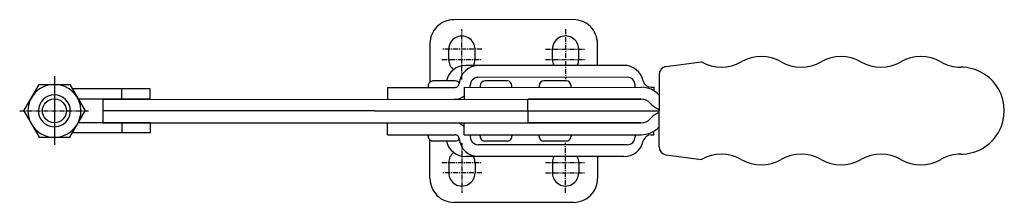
# Model space of a CAD drawing. Extents: x 169 to 416, y 403 to 449.
import ezdxf

# ---------------------------------------------------------------- set-up
doc = ezdxf.new("R2010")
doc.units = 0
doc.linetypes.add('CENTER', pattern=[2, 1.25, -0.25, 0.25, -0.25])
doc.layers.get('0').update_dxf_attribs({"linetype": 'CONTINUOUS'})
doc.layers.add('BRAUER-1', color=1, linetype='CENTER')

# ---------------------------------------------------------------- blocks, each defined once
blk = doc.blocks.new('H2502AP_SP')
for p, q in [((-24.586856, -0.000002), (-20.746856, 6.651084)), ((-20.746856, 6.651084), (-13.066856, 6.651084)), ((-13.066856, 6.651084), (-9.226856, -0.000002)), ((7.093146, 5.500003), (-12.40228, 5.500003)), ((0, 3.000003), (0, 5.500003)), ((7.093146, 3.000003), (7.093146, 5.500003)), ((-10.958907, 3.000003), (7.093146, 3.000003)), ((-24.586856, -0.000002), (-20.746856, -6.651077)), ((-13.066856, -6.651077), (-9.226856, -0.000002)), ((7.093146, -2.999997), (-10.958904, -2.999997)), ((0, -2.999997), (0, -5.499997)), ((7.093146, -2.999997), (7.093146, -5.499997)), ((-20.746856, -6.651077), (-13.066856, -6.651077)), ((7.093146, -5.499997), (-12.402279, -5.499997))]:
    blk.add_line(p, q)
blk.add_circle((-16.906856, -0.000002), 3)
for radius, start, end in [(6.651075, 0, 179.99999), (4, 0, 179.99999), (6.651075, 179.99998, 0), (4, 179.99998, 0)]:
    blk.add_arc((-16.906856, -0.000002), radius, start, end)
at = {"layer": 'BRAUER-1'}
for p, q in [((-16.906854, 8.695462), (-16.906854, -8.695456)), ((-16.906854, 8.000003), (-16.906854, -8.532344)), ((-25.602313, 0.000006), (-8.211395, 0))]:
    blk.add_line(p, q, dxfattribs=at)

msp = doc.modelspace()

# ---------------------------------------------------------------- linework, layer by layer
for p, q in [((307.985212, 448.527155), (277.985218, 448.507836)), ((271.989083, 442.503973), (271.995312, 432.83263)), ((313.992617, 437.031022), (313.989075, 442.53102)), ((276.691658, 438.507001), (276.689984, 441.106999)), ((283.291654, 438.511251), (283.289983, 441.11125)), ((302.691653, 438.523744), (302.689979, 441.123743)), ((309.291651, 438.527995), (309.289977, 441.127994)), ((320.593447, 437.035272), (280.981656, 437.009763)), ((331.119697, 436.717919), (340.053031, 437.917794)), ((329.45303, 434.745892), (329.453029, 425.645893)), ((278.355136, 433.108071), (272.755137, 433.104465)), ((282.079968, 431.510469), (282.079646, 432.010469)), ((321.423739, 434.035806), (284.078357, 434.011757)), ((291.355133, 433.116443), (285.755134, 433.112836)), ((306.160524, 433.125977), (300.560525, 433.122371)), ((323.425349, 431.537095), (323.425027, 432.037095)), ((261.383246, 431.497141), (278.290437, 431.508029)), ((261.383246, 431.497141), (261.385178, 428.497142)), ((271.55591, 431.903692), (271.556167, 431.503692)), ((280.556165, 431.509488), (324.977098, 431.538094)), ((280.556165, 431.509488), (280.558097, 428.509489)), ((284.555907, 431.912064), (284.556165, 431.512064)), ((292.556163, 431.517216), (292.555905, 431.917216)), ((299.361298, 431.921598), (299.361556, 431.521598)), ((307.361554, 431.52675), (307.361296, 431.92675)), ((327.434384, 431.539677), (328.10286, 431.540107)), ((328.10286, 431.540107), (328.103426, 430.661592)), ((190.029349, 428.456084), (296.558094, 428.519792)), ((190.029349, 422.600003), (190.029349, 428.456084)), ((324.97903, 428.538095), (296.558094, 428.519792)), ((296.558094, 428.519792), (324.97903, 428.538095)), ((296.559942, 425.650698), (296.558094, 428.519792)), ((258.189349, 425.600001), (190.029349, 425.600003)), ((258.189349, 425.600001), (329.453029, 425.645893)), ((296.56, 425.469094), (296.56, 422.6)), ((329.45303, 416.545895), (329.453029, 425.645893)), ((190.029349, 422.600003), (258.189349, 422.600001)), ((258.187686, 422.600001), (296.56, 422.6)), ((261.387076, 419.6), (261.387076, 422.6)), ((280.56, 419.6), (280.56, 422.6)), ((324.980942, 422.599999), (296.56, 422.6)), ((296.56, 422.6), (324.980942, 422.599999)), ((328.106704, 419.599999), (328.106704, 420.478514)), ((261.387076, 419.6), (278.294271, 419.6)), ((271.56, 419.2), (271.56, 419.6)), ((272, 408.6), (272, 418.271345)), ((278.36, 418), (272.76, 418)), ((280.56, 419.6), (324.980942, 419.599999)), ((282.083803, 419.6), (282.083803, 419.1)), ((284.56, 419.2), (284.56, 419.6)), ((291.36, 418), (285.76, 418)), ((292.56, 419.6), (292.56, 419.2)), ((299.365394, 419.2), (299.365394, 419.6)), ((306.165394, 417.999999), (300.565394, 417.999999)), ((307.365394, 419.599999), (307.365394, 419.199999)), ((323.429192, 419.599999), (323.429192, 419.099999)), ((327.438229, 419.599999), (328.106704, 419.599999)), ((321.429192, 417.099999), (284.083803, 417.1)), ((276.7, 412.6), (276.7, 410.000001)), ((320.600832, 414.099999), (280.989032, 414.1)), ((283.299997, 412.6), (283.3, 410)), ((302.7, 412.6), (302.7, 410)), ((309.299999, 412.599999), (309.3, 409.999999)), ((314, 414.099999), (314, 408.599999)), ((331.119697, 414.573868), (340.05303, 413.373989)), ((308, 402.599999), (278, 402.6))]:
    msp.add_line(p, q)
for centre, radius, start, end in [((277.989082, 442.507837), 6, 90.036898, 180.036898), ((307.989076, 442.527157), 6, 0.036889, 90.036898), ((279.989983, 441.109125), 3.3, 0.036895, 180.03691), ((305.989978, 441.125869), 3.3, 0.036895, 180.03691), ((280.984876, 432.009764), 5, 90.036898, 167.327865), ((279.991658, 438.509126), 3.3, 180.036895, 230.834599), ((284.269244, 432.011879), 5, 90.036898, 175.256706), ((279.991658, 438.509126), 3.299997, 333.00117, 0.036907), ((305.991652, 438.525869), 3.3, 180.036895, 207.072602), ((305.991652, 438.525869), 3.299999, 333.001209, 0.036907), ((320.596667, 432.035273), 5, 12.410529, 90.036898), ((345.053034, 446.578046), 10, 239.999982, 299.999995), ((355.053029, 429.257535), 10, 59.999987, 119.999974), ((365.053034, 446.57804), 10, 239.999979, 299.999995), ((375.053029, 429.25753), 10, 59.999984, 119.999974), ((385.053034, 446.578035), 10, 239.999982, 299.999995), ((395.053029, 429.257524), 10, 59.999987, 119.999974), ((405.053034, 446.57803), 10, 239.999982, 269.999994), ((331.45303, 434.745892), 2, 99.594055, 180), ((405.053032, 425.645879), 10.932151, 269.999989, 89.999995), ((272.755909, 431.904465), 1.2, 90.03686, 180.036898), ((278.289793, 432.508029), 1, 270.036898, 0.036907), ((278.355908, 431.908071), 1.2, 37.449913, 90.036898), ((284.079645, 432.011757), 2, 90.036898, 180.036898), ((285.755907, 431.912837), 1.2, 90.036908, 180.036898), ((291.355906, 431.916443), 1.2, 0.036908, 90.036898), ((300.561298, 431.922371), 1.2, 90.036908, 180.036898), ((306.161297, 431.925977), 1.2, 0.036908, 90.036898), ((321.425027, 432.035807), 2, 0.036898, 90.036898), ((327.433097, 433.539676), 2, 192.410523, 270.03687), ((324.980962, 425.538096), 6, 41.847212, 90.036898), ((278.100194, 432.507907), 4, 270.036898, 307.903997), ((324.980962, 425.538096), 3, 41.847211, 90.036898), ((331.6853, 431.542414), 6, 221.847212, 248.156026), ((331.689146, 419.599999), 6, 111.88087, 138.189685), ((278.104672, 418.6), 4, 52.132899, 90), ((324.980942, 425.599999), 3, 269.999998, 318.189685), ((324.980942, 425.599999), 6, 269.999998, 318.189685), ((272.76, 419.2), 1.2, 179.999999, 270), ((280.989032, 419.1), 5, 192.709032, 270), ((278.294271, 418.6), 1, 359.999989, 90), ((278.36, 419.2), 1.2, 269.999998, 322.586969), ((284.273401, 419.1), 5, 184.78019, 270), ((284.083803, 419.1), 2, 180, 269.999998), ((285.76, 419.2), 1.2, 179.999999, 270), ((291.36, 419.2), 1.2, 269.999998, 0), ((300.565394, 419.199999), 1.2, 179.999999, 270), ((306.165394, 419.199999), 1.2, 269.999998, 0), ((320.600832, 419.099999), 5, 269.999998, 347.62637), ((321.429192, 419.099999), 2, 269.999998, 0), ((327.438229, 417.599999), 2, 90, 167.626373), ((280, 412.6), 3.3, 129.202297, 180), ((331.45303, 416.545895), 2, 180, 260.405931), ((345.05303, 404.713735), 10, 59.999989, 120), ((365.05303, 404.713735), 10, 59.999989, 120), ((385.05303, 404.713734), 10, 59.999989, 120), ((405.05303, 404.713734), 10, 89.99999, 120), ((280, 412.6), 3.299997, 359.999989, 27.035721), ((306, 412.599999), 3.3, 152.964294, 179.999983), ((306, 412.599999), 3.299999, 359.999989, 27.035697), ((355.05303, 422.034243), 10, 240.000009, 300), ((375.05303, 422.034243), 10, 240.000009, 299.999997), ((395.05303, 422.034242), 10, 240.000009, 300), ((280, 410), 3.3, 179.999986, 0), ((306, 409.999999), 3.3, 179.999986, 0), ((278, 408.6), 6, 179.999999, 270), ((308, 408.599999), 6, 269.999998, 0)]:
    msp.add_arc(centre, radius, start, end)
at = {"layer": 'BRAUER-1'}
for p, q in [((279.994878, 433.509127), (279.986763, 446.109124)), ((305.986758, 446.125868), (305.994872, 433.52587)), ((284.989982, 441.112345), (274.989984, 441.105905)), ((300.989979, 441.122649), (310.989977, 441.129089)), ((274.991659, 438.505906), (284.991657, 438.512346)), ((300.991653, 438.522649), (310.991651, 438.529089)), ((280, 417.6), (280, 405)), ((306, 404.999999), (306, 417.599999)), ((275, 412.6), (285, 412.6)), ((301, 412.599999), (311, 412.599999)), ((285, 410), (275, 410)), ((301, 409.999999), (311, 409.999999))]:
    msp.add_line(p, q, dxfattribs=at)

# ---------------------------------------------------------------- block references
msp.add_blockref('H2502AP_SP', (194.742378, 425.600003))

doc.saveas('drawing.dxf')
